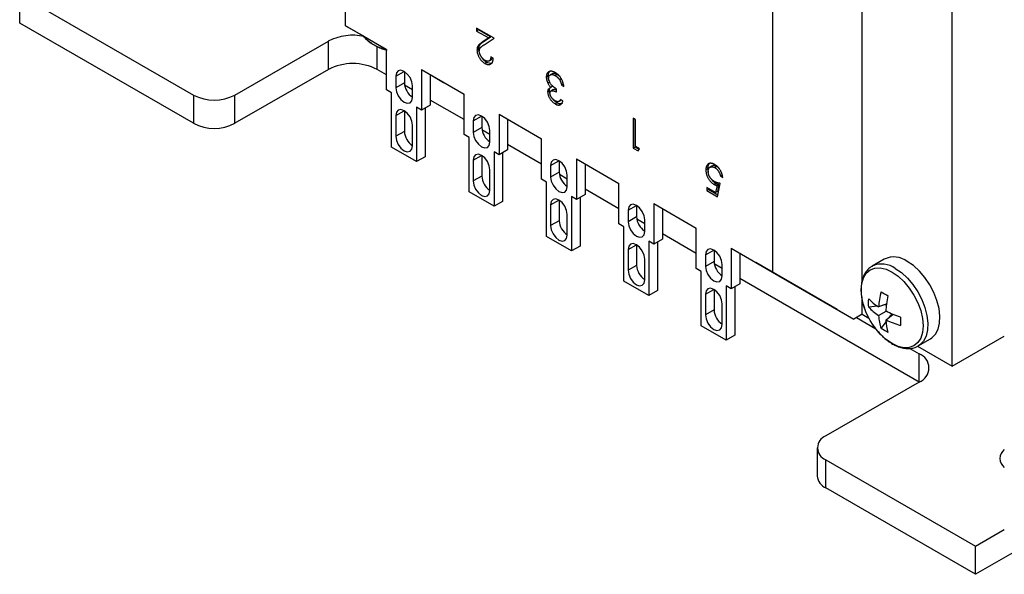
# Model space of a CAD drawing. Header units: inches. Extents: x 0.5 to 21.5, y 0.5 to 16.5.
# Tile 10 of 13: x 16.7 to 19.4, y 9.8 to 11.3. Entities that reach past the tile are written whole.
import ezdxf

# ---------------------------------------------------------------- set-up
doc = ezdxf.new("R2010")
doc.units = ezdxf.units.IN
doc.header["$LTSCALE"] = 2
doc.header["$MEASUREMENT"] = 0

msp = doc.modelspace()

# ---------------------------------------------------------------- linework, layer by layer
for p, q in [((17.5638, 11.2573), (17.5638, 12.2757)), ((19.2219, 10.3258), (19.2219, 11.8586)), ((18.9758, 10.5601), (18.9758, 11.8149)), ((18.7309, 11.602), (18.7309, 10.5836)), ((16.6736, 11.3418), (17.1487, 11.0675)), ((16.6736, 11.2646), (16.6736, 11.3418)), ((17.1487, 10.9904), (16.6736, 11.2646)), ((17.5638, 11.2573), (17.6095, 11.231)), ((17.6763, 11.1924), (17.5638, 11.2573)), ((17.9705, 11.2233), (17.9224, 11.251)), ((17.9224, 11.251), (17.9224, 11.2426)), ((17.9275, 11.2456), (17.9275, 11.2481)), ((17.6095, 11.231), (17.6763, 11.1924)), ((17.6095, 11.231), (17.6763, 11.1924)), ((17.9275, 11.2456), (17.9224, 11.2426)), ((17.9224, 11.2426), (17.9553, 11.2237)), ((17.9605, 11.2266), (17.9275, 11.2456)), ((17.9553, 11.2237), (17.9376, 11.2121)), ((17.9428, 11.215), (17.9605, 11.2266)), ((17.943, 11.2053), (17.9705, 11.2233)), ((17.9605, 11.2266), (17.9553, 11.2237)), ((17.2618, 11.0675), (17.5171, 11.2149)), ((17.5171, 11.1377), (17.5171, 11.2149)), ((17.6507, 11.1377), (17.6507, 11.2004)), ((17.9428, 11.215), (17.9376, 11.2121)), ((17.6763, 11.0818), (17.6763, 11.1924)), ((17.9285, 11.194), (17.9233, 11.191)), ((17.9678, 11.1683), (17.9614, 11.172)), ((17.9498, 11.1574), (17.9447, 11.1544)), ((17.9566, 11.1612), (17.9617, 11.1642)), ((17.5171, 11.1377), (17.2618, 10.9904)), ((17.6763, 11.1229), (17.6507, 11.1377)), ((17.7014, 11.1191), (17.7242, 11.1323)), ((17.7014, 11.1191), (17.7014, 11.0875)), ((17.7248, 11.1319), (17.7248, 11.101)), ((17.7721, 11.1371), (17.8879, 11.0703)), ((17.7721, 11.1371), (17.7721, 11.0265)), ((17.7955, 11.1236), (17.7955, 11.04)), ((17.7955, 11.1236), (17.8322, 11.1024)), ((17.7955, 11.1236), (17.8322, 11.1024)), ((18.1179, 11.1198), (18.1128, 11.1169)), ((18.1286, 11.1258), (18.1235, 11.1229)), ((18.1423, 11.1237), (18.1371, 11.1208)), ((17.7248, 11.101), (17.7014, 11.0875)), ((17.747, 11.0821), (17.7254, 11.0945)), ((17.747, 11.0612), (17.747, 11.0928)), ((17.8323, 11.1024), (17.8322, 11.1024)), ((18.1221, 11.1029), (18.117, 11.0999)), ((18.1247, 11.0885), (18.1215, 11.0869)), ((18.1298, 11.0915), (18.1247, 11.0885)), ((18.1541, 11.1125), (18.149, 11.1095)), ((18.1596, 11.098), (18.1545, 11.0951)), ((18.1545, 11.0951), (18.1608, 11.0914)), ((17.1487, 11.0675), (17.1487, 10.9904)), ((17.2618, 10.9904), (17.2618, 11.0675)), ((17.69, 11.0739), (17.6763, 11.0818)), ((17.69, 10.925), (17.69, 11.0739)), ((17.8879, 10.9597), (17.8879, 11.0703)), ((18.1215, 11.0795), (18.1164, 11.0765)), ((18.1306, 11.0817), (18.1255, 11.0787)), ((18.1409, 11.0757), (18.1409, 11.0841)), ((17.7721, 11.0265), (17.7584, 11.0344)), ((17.7584, 11.0344), (17.7584, 10.8855)), ((17.7955, 11.04), (17.7721, 11.0265)), ((17.8879, 11.0008), (17.7955, 11.0541)), ((18.1422, 11.0463), (18.1371, 11.0434)), ((18.1476, 11.0505), (18.1527, 11.0534)), ((18.1581, 11.0521), (18.1518, 11.0558)), ((17.7014, 11.0116), (17.7242, 11.0248)), ((17.7014, 11.0116), (17.7014, 10.9548)), ((17.7248, 11.0244), (17.7248, 10.9683)), ((17.7818, 11.0321), (17.7818, 10.899)), ((17.913, 10.997), (17.9358, 11.0101)), ((17.9364, 11.0098), (17.9364, 10.9789)), ((17.9837, 11.015), (18.0995, 10.9481)), ((17.9837, 11.015), (17.9837, 10.9044)), ((17.747, 10.9285), (17.747, 10.9853)), ((17.913, 10.997), (17.913, 10.9654)), ((18.007, 11.0015), (18.007, 10.9179)), ((18.3567, 11.0003), (18.3503, 11.004)), ((18.3503, 11.004), (18.3503, 10.9224)), ((18.3554, 10.9253), (18.3554, 11.0011)), ((18.3567, 10.9271), (18.3567, 11.0003)), ((17.7248, 10.9683), (17.7014, 10.9548)), ((17.9016, 10.9518), (17.8879, 10.9597)), ((17.9364, 10.9789), (17.913, 10.9654)), ((17.9585, 10.96), (17.937, 10.9724)), ((17.9585, 10.9391), (17.9585, 10.9707)), ((17.9016, 10.8028), (17.9016, 10.9518)), ((18.0995, 10.8786), (18.007, 10.932)), ((18.0995, 10.8375), (18.0995, 10.9481)), ((18.3554, 10.9253), (18.3503, 10.9224)), ((18.3663, 10.919), (18.3554, 10.9253)), ((18.3675, 10.9208), (18.3567, 10.9271)), ((17.7584, 10.8855), (17.69, 10.925)), ((17.7818, 10.899), (17.7584, 10.8855)), ((17.913, 10.8895), (17.9358, 10.9026)), ((17.9364, 10.9022), (17.9364, 10.8461)), ((17.9837, 10.9044), (17.97, 10.9123)), ((17.97, 10.9123), (17.97, 10.7633)), ((18.007, 10.9179), (17.9837, 10.9044)), ((17.9933, 10.91), (17.9933, 10.7768)), ((18.3503, 10.9224), (18.3634, 10.9148)), ((18.3634, 10.9148), (18.3675, 10.9208)), ((17.913, 10.8895), (17.913, 10.8326)), ((18.1246, 10.8748), (18.1474, 10.888)), ((18.1246, 10.8748), (18.1246, 10.8432)), ((18.148, 10.8876), (18.148, 10.8567)), ((18.1952, 10.8928), (18.311, 10.826)), ((18.1952, 10.8928), (18.1952, 10.7822)), ((18.2186, 10.8793), (18.2186, 10.7957)), ((18.5654, 10.8733), (18.5603, 10.8704)), ((18.5783, 10.872), (18.5731, 10.8691)), ((17.9364, 10.8461), (17.913, 10.8326)), ((17.9585, 10.8063), (17.9585, 10.8632)), ((18.148, 10.8567), (18.1246, 10.8432)), ((18.1701, 10.8378), (18.1486, 10.8503)), ((18.1701, 10.8169), (18.1701, 10.8486)), ((18.554, 10.8657), (18.5488, 10.8627)), ((18.554, 10.8657), (18.5554, 10.8565)), ((18.5939, 10.8484), (18.5887, 10.8454)), ((18.5887, 10.8454), (18.5951, 10.8418)), ((18.1132, 10.8296), (18.0995, 10.8375)), ((18.1132, 10.6807), (18.1132, 10.8296)), ((18.311, 10.7154), (18.311, 10.826)), ((18.5762, 10.8261), (18.5711, 10.8232)), ((18.5794, 10.8199), (18.5756, 10.8007)), ((18.5846, 10.8229), (18.5794, 10.8199)), ((18.5806, 10.7894), (18.5878, 10.8261)), ((18.5846, 10.8229), (18.5807, 10.8036)), ((17.97, 10.7633), (17.9016, 10.8028)), ((18.2186, 10.7957), (18.1952, 10.7822)), ((18.311, 10.7565), (18.2186, 10.8098)), ((18.5756, 10.8007), (18.5516, 10.8145)), ((18.5516, 10.8145), (18.5516, 10.8062)), ((18.5567, 10.8091), (18.5516, 10.8062)), ((18.5516, 10.8062), (18.5806, 10.7894)), ((18.5567, 10.8116), (18.5567, 10.8091)), ((18.5567, 10.8091), (18.5816, 10.7947)), ((18.5807, 10.8036), (18.5756, 10.8007)), ((17.9933, 10.7768), (17.97, 10.7633)), ((18.1246, 10.7673), (18.1474, 10.7805)), ((18.1246, 10.7673), (18.1246, 10.7105)), ((18.148, 10.7801), (18.148, 10.724)), ((18.1952, 10.7822), (18.1815, 10.7902)), ((18.1815, 10.7902), (18.1815, 10.6412)), ((18.2049, 10.7878), (18.2049, 10.6547)), ((18.3362, 10.7527), (18.3589, 10.7658)), ((18.3596, 10.7655), (18.3596, 10.7346)), ((18.4068, 10.7707), (18.5226, 10.7038)), ((18.4068, 10.7707), (18.4068, 10.6601)), ((18.1701, 10.6842), (18.1701, 10.7411)), ((18.3362, 10.7527), (18.3362, 10.7211)), ((18.4302, 10.7572), (18.4302, 10.6736)), ((18.148, 10.724), (18.1246, 10.7105)), ((18.3247, 10.7075), (18.311, 10.7154)), ((18.3596, 10.7346), (18.3362, 10.7211)), ((18.3817, 10.7157), (18.3602, 10.7281)), ((18.3817, 10.6948), (18.3817, 10.7264)), ((18.3247, 10.5585), (18.3247, 10.7075)), ((18.5226, 10.6343), (18.4302, 10.6877)), ((18.5226, 10.5932), (18.5226, 10.7038)), ((18.1815, 10.6412), (18.1132, 10.6807)), ((18.3362, 10.6452), (18.3589, 10.6583)), ((18.3596, 10.658), (18.3596, 10.6018)), ((18.4068, 10.6601), (18.3931, 10.668)), ((18.3931, 10.668), (18.3931, 10.5191)), ((18.4302, 10.6736), (18.4068, 10.6601)), ((18.4165, 10.6657), (18.4165, 10.5326)), ((18.2049, 10.6547), (18.1815, 10.6412)), ((18.3362, 10.6452), (18.3362, 10.5883)), ((18.5477, 10.6306), (18.5705, 10.6437)), ((18.5477, 10.6306), (18.5477, 10.5989)), ((18.5711, 10.6433), (18.5711, 10.6124)), ((18.6184, 10.6486), (18.6852, 10.61)), ((18.6184, 10.6486), (18.6184, 10.538)), ((18.6418, 10.6351), (18.6418, 10.5515)), ((18.3817, 10.5621), (18.3817, 10.6189)), ((18.5711, 10.6124), (18.5477, 10.5989)), ((18.5933, 10.5936), (18.5717, 10.606)), ((18.5933, 10.5727), (18.5933, 10.6043)), ((18.6852, 10.61), (18.7309, 10.5836)), ((18.9079, 10.4814), (18.6852, 10.61)), ((19.0365, 10.6188), (19.0034, 10.5997)), ((18.3596, 10.6018), (18.3362, 10.5883)), ((18.5363, 10.5853), (18.5226, 10.5932)), ((18.5363, 10.4364), (18.5363, 10.5853)), ((18.7309, 10.5836), (18.9536, 10.455)), ((19.0034, 10.5997), (19.0048, 10.6005)), ((18.3931, 10.5191), (18.3247, 10.5585)), ((18.6418, 10.5515), (18.6184, 10.538)), ((19.1317, 10.2827), (18.6418, 10.5656)), ((18.4165, 10.5326), (18.3931, 10.5191)), ((18.5477, 10.5231), (18.5705, 10.5362)), ((18.5477, 10.5231), (18.5477, 10.4662)), ((18.5711, 10.5358), (18.5711, 10.4797)), ((18.6184, 10.538), (18.6047, 10.5459)), ((18.6047, 10.5459), (18.6047, 10.3969)), ((18.6281, 10.5436), (18.6281, 10.4104)), ((18.5933, 10.4399), (18.5933, 10.4968)), ((18.9758, 10.4679), (18.9758, 10.5084)), ((19.0442, 10.4969), (19.0208, 10.4881)), ((18.5711, 10.4797), (18.5477, 10.4662)), ((18.9079, 10.4814), (18.9536, 10.455)), ((18.9758, 10.4679), (18.9536, 10.455)), ((18.9758, 10.4679), (18.9945, 10.4571)), ((19.0177, 10.4906), (18.994, 10.4877)), ((19.0208, 10.4643), (19.0414, 10.4762)), ((19.0438, 10.4939), (19.0326, 10.4925)), ((19.0414, 10.4524), (19.0607, 10.4682)), ((19.0511, 10.4604), (19.0579, 10.4694)), ((20.5496, 10.4863), (19.2857, 9.7567)), ((18.9602, 10.4589), (19.0131, 10.4283)), ((19.0277, 10.4294), (19.0421, 10.4484)), ((18.6047, 10.3969), (18.5363, 10.4364)), ((18.6281, 10.4104), (18.6047, 10.3969)), ((19.1294, 10.3815), (19.1624, 10.4006)), ((19.2219, 10.3258), (19.3645, 10.4081)), ((19.1059, 10.3748), (19.1317, 10.3599)), ((19.127, 10.3806), (19.2219, 10.3258)), ((19.1311, 10.3825), (19.1294, 10.3815)), ((19.1317, 10.2827), (19.1317, 10.3599)), ((19.1317, 10.2827), (18.8765, 10.1354)), ((18.8531, 10.1027), (18.8531, 10.0256)), ((18.8765, 10.0701), (19.2857, 9.8338)), ((18.8765, 9.9929), (18.8765, 10.0701)), ((19.2857, 9.7567), (18.8765, 9.9929)), ((19.2857, 9.8338), (19.3645, 9.8793)), ((19.2857, 9.7567), (19.2857, 9.8338))]:
    msp.add_line(p, q)
at = {"flags": 128}
for points in [[(17.747, 11.0928), (17.7452, 11.1039), (17.7403, 11.1153), (17.7329, 11.1252), (17.7242, 11.1323), (17.7155, 11.1353), (17.7081, 11.1339), (17.7032, 11.1282), (17.7014, 11.1191)], [(17.7014, 11.0875), (17.7032, 11.0764), (17.7081, 11.0651), (17.7155, 11.0551), (17.7242, 11.0481), (17.7329, 11.0451), (17.7403, 11.0465), (17.7452, 11.0522), (17.747, 11.0612)], [(17.747, 10.9853), (17.7452, 10.9964), (17.7403, 11.0078), (17.7329, 11.0177), (17.7242, 11.0248), (17.7155, 11.0278), (17.7081, 11.0263), (17.7032, 11.0207), (17.7014, 11.0116)], [(17.9585, 10.9707), (17.9568, 10.9818), (17.9519, 10.9931), (17.9445, 11.0031), (17.9358, 11.0101), (17.9271, 11.0132), (17.9197, 11.0117), (17.9147, 11.006), (17.913, 10.997)], [(17.7014, 10.9548), (17.7032, 10.9437), (17.7081, 10.9323), (17.7155, 10.9224), (17.7242, 10.9153), (17.7329, 10.9123), (17.7403, 10.9138), (17.7452, 10.9194), (17.747, 10.9285)], [(17.913, 10.9654), (17.9147, 10.9543), (17.9197, 10.9429), (17.9271, 10.933), (17.9358, 10.9259), (17.9445, 10.9229), (17.9519, 10.9243), (17.9568, 10.93), (17.9585, 10.9391)], [(17.9585, 10.8632), (17.9568, 10.8743), (17.9519, 10.8856), (17.9445, 10.8956), (17.9358, 10.9026), (17.9271, 10.9056), (17.9197, 10.9042), (17.9147, 10.8985), (17.913, 10.8895)], [(18.1701, 10.8486), (18.1684, 10.8596), (18.1634, 10.871), (18.1561, 10.881), (18.1474, 10.888), (18.1386, 10.891), (18.1313, 10.8896), (18.1263, 10.8839), (18.1246, 10.8748)], [(17.913, 10.8326), (17.9147, 10.8216), (17.9197, 10.8102), (17.9271, 10.8002), (17.9358, 10.7932), (17.9445, 10.7902), (17.9519, 10.7916), (17.9568, 10.7973), (17.9585, 10.8063)], [(18.1246, 10.8432), (18.1263, 10.8322), (18.1313, 10.8208), (18.1386, 10.8108), (18.1474, 10.8038), (18.1561, 10.8008), (18.1634, 10.8022), (18.1684, 10.8079), (18.1701, 10.8169)], [(18.1701, 10.7411), (18.1684, 10.7521), (18.1634, 10.7635), (18.1561, 10.7734), (18.1474, 10.7805), (18.1386, 10.7835), (18.1313, 10.7821), (18.1263, 10.7764), (18.1246, 10.7673)], [(18.3817, 10.7264), (18.38, 10.7375), (18.375, 10.7489), (18.3676, 10.7588), (18.3589, 10.7658), (18.3502, 10.7689), (18.3428, 10.7674), (18.3379, 10.7618), (18.3362, 10.7527)], [(18.1246, 10.7105), (18.1263, 10.6994), (18.1313, 10.6881), (18.1386, 10.6781), (18.1474, 10.6711), (18.1561, 10.668), (18.1634, 10.6695), (18.1684, 10.6751), (18.1701, 10.6842)], [(18.3362, 10.7211), (18.3379, 10.71), (18.3428, 10.6986), (18.3502, 10.6887), (18.3589, 10.6817), (18.3676, 10.6786), (18.375, 10.6801), (18.38, 10.6857), (18.3817, 10.6948)], [(18.3817, 10.6189), (18.38, 10.63), (18.375, 10.6413), (18.3676, 10.6513), (18.3589, 10.6583), (18.3502, 10.6614), (18.3428, 10.6599), (18.3379, 10.6543), (18.3362, 10.6452)], [(18.5933, 10.6043), (18.5915, 10.6153), (18.5866, 10.6267), (18.5792, 10.6367), (18.5705, 10.6437), (18.5618, 10.6467), (18.5544, 10.6453), (18.5495, 10.6396), (18.5477, 10.6306)], [(19.1624, 10.4006), (19.1668, 10.4034), (19.1766, 10.4137), (19.1836, 10.4274), (19.1876, 10.4441), (19.1884, 10.4632), (19.186, 10.4839), (19.1805, 10.5056), (19.172, 10.5275), (19.1609, 10.5486), (19.1476, 10.5684), (19.1325, 10.5861), (19.1163, 10.601), (19.0994, 10.6125)], [(18.3362, 10.5883), (18.3379, 10.5773), (18.3428, 10.5659), (18.3502, 10.556), (18.3589, 10.5489), (18.3676, 10.5459), (18.375, 10.5473), (18.38, 10.553), (18.3817, 10.5621)], [(18.5477, 10.5989), (18.5495, 10.5879), (18.5544, 10.5765), (18.5618, 10.5665), (18.5705, 10.5595), (18.5792, 10.5565), (18.5866, 10.5579), (18.5915, 10.5636), (18.5933, 10.5727)], [(18.993, 10.46), (18.9873, 10.4719), (18.9795, 10.4933), (18.9747, 10.5144), (18.9731, 10.5345), (18.9747, 10.5526), (18.9795, 10.5681), (18.9873, 10.5805), (18.9979, 10.5893), (19.0107, 10.594), (19.0253, 10.5946), (19.0412, 10.591), (19.0577, 10.5833)], [(19.0577, 10.5833), (19.0742, 10.5719), (19.0901, 10.5572), (19.1048, 10.5397), (19.1176, 10.5202), (19.1281, 10.4993), (19.1359, 10.4779), (19.1407, 10.4567), (19.1424, 10.4367), (19.1407, 10.4186), (19.1359, 10.403), (19.1281, 10.3907), (19.1176, 10.3819), (19.1048, 10.3772), (19.0901, 10.3766), (19.0742, 10.3802), (19.0577, 10.3878), (19.0412, 10.3993), (19.0253, 10.414), (19.0107, 10.4315), (19.0057, 10.4385)], [(19.0664, 10.5935), (19.0833, 10.5819), (19.0995, 10.567), (19.1146, 10.5493), (19.1279, 10.5296), (19.139, 10.5084), (19.1474, 10.4866), (19.153, 10.4649), (19.1554, 10.4441), (19.1546, 10.4251), (19.1506, 10.4084), (19.1435, 10.3946), (19.1337, 10.3844), (19.1311, 10.3825)], [(18.5933, 10.4968), (18.5915, 10.5078), (18.5866, 10.5192), (18.5792, 10.5292), (18.5705, 10.5362), (18.5618, 10.5392), (18.5544, 10.5378), (18.5495, 10.5321), (18.5477, 10.5231)], [(18.5477, 10.4662), (18.5495, 10.4551), (18.5544, 10.4438), (18.5618, 10.4338), (18.5705, 10.4268), (18.5792, 10.4238), (18.5866, 10.4252), (18.5915, 10.4309), (18.5933, 10.4399)], [(19.0057, 10.4385), (18.9979, 10.451), (18.993, 10.46)]]:
    msp.add_lwpolyline(points, dxfattribs=at)
for centre, radius, start, end in [((17.584, 11.0852), 0.146, 77.7427, 117.302), ((17.6959, 11.302), 0.1109, 220.7869, 259.2023), ((17.5839, 11.0087), 0.1452, 62.6097, 117.3903), ((17.7744, 11.1033), 0.0496, 182.6633, 236.4261), ((17.2053, 11.1767), 0.123, 242.6097, 297.3903), ((17.2053, 11.0995), 0.123, 242.6097, 297.3903), ((17.7744, 10.9706), 0.0496, 182.6633, 236.4261), ((17.986, 10.9812), 0.0496, 182.6633, 236.4261), ((17.986, 10.8484), 0.0496, 182.6633, 236.4261), ((18.1976, 10.859), 0.0496, 182.6633, 236.4261), ((18.1976, 10.7263), 0.0496, 182.6633, 236.4261), ((18.4091, 10.7369), 0.0496, 182.6633, 236.4261), ((18.6207, 10.6147), 0.0496, 182.6633, 236.4261), ((19.0294, 10.5425), 0.063, 54.0394, 113.009), ((19.0628, 10.5641), 0.0607, 52.9398, 115.7497), ((18.4091, 10.6041), 0.0496, 182.6633, 236.4261), ((18.6207, 10.482), 0.0496, 182.6633, 236.4261), ((19.1171, 10.3213), 0.0413, 290.7834, 69.2166), ((18.8889, 10.1027), 0.0349, 110.7834, 249.2166), ((19.3831, 10.0735), 0.0306, 127.4894, 232.5106), ((18.8931, 10.0296), 0.0402, 185.6948, 245.6253)]:
    msp.add_arc(centre, radius, start, end)
for points, knots in [([(17.6121, 11.2295), (17.6151, 11.2264), (17.6218, 11.2196), (17.6329, 11.2107), (17.6452, 11.2027), (17.658, 11.1965), (17.6688, 11.1927), (17.6753, 11.192), (17.6775, 11.1917)], [0, 0, 0, 0, 0.152016, 0.332694, 0.519067, 0.709779, 0.903886, 1, 1, 1, 1]), ([(17.9376, 11.2121), (17.937, 11.2116), (17.9357, 11.2108), (17.9338, 11.2095), (17.9321, 11.2082), (17.9306, 11.2069), (17.9293, 11.2057), (17.9281, 11.2046), (17.9271, 11.2034), (17.926, 11.202), (17.9249, 11.2), (17.924, 11.1973), (17.9234, 11.1944), (17.9234, 11.1921), (17.9233, 11.191)], [0, 0, 0, 0, 0.09953, 0.192079, 0.277712, 0.357454, 0.429648, 0.495771, 0.555538, 0.608657, 0.707578, 0.804328, 0.901298, 1, 1, 1, 1]), ([(17.9285, 11.194), (17.9285, 11.1951), (17.9286, 11.1973), (17.9291, 11.2003), (17.93, 11.203), (17.9311, 11.2049), (17.9322, 11.2064), (17.9332, 11.2075), (17.9344, 11.2087), (17.9357, 11.2099), (17.9372, 11.2111), (17.9389, 11.2124), (17.9408, 11.2137), (17.9421, 11.2146), (17.9428, 11.215)], [0, 0, 0, 0, 0.098702, 0.195672, 0.292422, 0.391343, 0.444462, 0.504229, 0.570352, 0.642546, 0.722288, 0.807921, 0.90047, 1, 1, 1, 1]), ([(17.9297, 11.188), (17.9297, 11.1889), (17.9298, 11.1906), (17.9303, 11.1929), (17.9311, 11.195), (17.932, 11.1965), (17.933, 11.1977), (17.9338, 11.1986), (17.9349, 11.1996), (17.9362, 11.2006), (17.9377, 11.2017), (17.9393, 11.2029), (17.9411, 11.2041), (17.9424, 11.2049), (17.943, 11.2053)], [0, 0, 0, 0, 0.088014, 0.174976, 0.2638, 0.355443, 0.406413, 0.465519, 0.533076, 0.609353, 0.693899, 0.787171, 0.889197, 1, 1, 1, 1]), ([(17.9233, 11.191), (17.9234, 11.1902), (17.9234, 11.1886), (17.9237, 11.1861), (17.9241, 11.1836), (17.9248, 11.181), (17.9256, 11.1784), (17.9266, 11.1758), (17.9278, 11.1732), (17.9292, 11.1706), (17.9307, 11.168), (17.9324, 11.1656), (17.9342, 11.1633), (17.936, 11.1612), (17.9381, 11.1592), (17.9402, 11.1574), (17.9424, 11.1558), (17.9439, 11.1549), (17.9447, 11.1544)], [0, 0, 0, 0, 0.06271, 0.123347, 0.183401, 0.242828, 0.302097, 0.36242, 0.423725, 0.487032, 0.550491, 0.612709, 0.674265, 0.73617, 0.799211, 0.863483, 0.930525, 1, 1, 1, 1]), ([(17.93, 11.1843), (17.9297, 11.1852), (17.9285, 11.1886), (17.9285, 11.1917), (17.9285, 11.194)], [0, 0, 0, 0, 0.258121, 1, 1, 1, 1]), ([(17.945, 11.1626), (17.9445, 11.1629), (17.9434, 11.1636), (17.9419, 11.1647), (17.9405, 11.1659), (17.9391, 11.1672), (17.9377, 11.1687), (17.9365, 11.1703), (17.9352, 11.172), (17.9341, 11.1738), (17.9331, 11.1756), (17.9322, 11.1775), (17.9314, 11.1793), (17.9308, 11.1811), (17.9303, 11.1829), (17.9299, 11.1846), (17.9297, 11.1863), (17.9297, 11.1875), (17.9297, 11.188)], [0, 0, 0, 0, 0.068027, 0.133505, 0.19695, 0.26027, 0.322741, 0.384982, 0.448465, 0.513424, 0.578224, 0.640011, 0.700094, 0.760067, 0.819012, 0.877878, 0.938035, 1, 1, 1, 1]), ([(17.9498, 11.1574), (17.9472, 11.1592), (17.9425, 11.1624), (17.9376, 11.1678), (17.936, 11.1709), (17.9358, 11.1714)], [0, 0, 0, 0, 0.51621, 0.93064, 1, 1, 1, 1]), ([(17.9447, 11.1544), (17.9455, 11.154), (17.947, 11.1531), (17.9493, 11.1522), (17.9515, 11.1515), (17.9536, 11.1512), (17.9556, 11.1511), (17.9575, 11.1513), (17.9593, 11.1518), (17.9609, 11.1527), (17.9625, 11.1537), (17.9638, 11.1551), (17.965, 11.1567), (17.9659, 11.1585), (17.9667, 11.1606), (17.9672, 11.163), (17.9676, 11.1655), (17.9677, 11.1674), (17.9678, 11.1683)], [0, 0, 0, 0, 0.06445, 0.126725, 0.187421, 0.247417, 0.306749, 0.366595, 0.427749, 0.490235, 0.553031, 0.614805, 0.676505, 0.738096, 0.801021, 0.864897, 0.931209, 1, 1, 1, 1]), ([(17.9614, 11.172), (17.9613, 11.1713), (17.9612, 11.1699), (17.9609, 11.1681), (17.9604, 11.1664), (17.9599, 11.1649), (17.9591, 11.1637), (17.9583, 11.1626), (17.9574, 11.1617), (17.9563, 11.161), (17.9552, 11.1605), (17.9539, 11.1602), (17.9526, 11.1601), (17.9512, 11.1602), (17.9498, 11.1605), (17.9482, 11.161), (17.9467, 11.1617), (17.9456, 11.1623), (17.945, 11.1626)], [0, 0, 0, 0, 0.073648, 0.143686, 0.210962, 0.275557, 0.338064, 0.399311, 0.4594, 0.51934, 0.579024, 0.637809, 0.695959, 0.754122, 0.813113, 0.873453, 0.935561, 1, 1, 1, 1]), ([(17.9616, 11.1643), (17.9625, 11.1649), (17.9643, 11.1661), (17.9651, 11.1685), (17.9654, 11.1697)], [0, 0, 0, 0, 0.526495, 1, 1, 1, 1]), ([(17.9659, 11.1557), (17.9641, 11.155), (17.9603, 11.1534), (17.9543, 11.1549), (17.9508, 11.1568), (17.9498, 11.1574)], [0, 0, 0, 0, 0.405663, 0.8358, 1, 1, 1, 1]), ([(18.1373, 11.1291), (18.1361, 11.1297), (18.1339, 11.1309), (18.1307, 11.1321), (18.1277, 11.1328), (18.1248, 11.1329), (18.1221, 11.1326), (18.1198, 11.1317), (18.1177, 11.1302), (18.116, 11.1283), (18.1146, 11.1259), (18.1136, 11.1232), (18.1129, 11.1202), (18.1128, 11.118), (18.1128, 11.1169)], [0, 0, 0, 0, 0.090252, 0.177522, 0.262564, 0.346964, 0.430315, 0.512398, 0.593965, 0.677391, 0.760381, 0.841078, 0.920352, 1, 1, 1, 1]), ([(18.1128, 11.1169), (18.1128, 11.1162), (18.1128, 11.1149), (18.113, 11.1128), (18.1134, 11.1107), (18.1138, 11.1086), (18.1144, 11.1065), (18.1152, 11.1043), (18.116, 11.1021), (18.1167, 11.1007), (18.117, 11.0999)], [0, 0, 0, 0, 0.127125, 0.252904, 0.376014, 0.498288, 0.621888, 0.745827, 0.871864, 1, 1, 1, 1]), ([(18.1179, 11.1198), (18.1183, 11.1228), (18.119, 11.1287), (18.1219, 11.1334), (18.1244, 11.1341), (18.1246, 11.1341)], [0, 0, 0, 0, 0.4748517, 0.9514726, 1, 1, 1, 1]), ([(18.1221, 11.1029), (18.1218, 11.1036), (18.1211, 11.1051), (18.1203, 11.1073), (18.1195, 11.1094), (18.1189, 11.1116), (18.1185, 11.1137), (18.1182, 11.1158), (18.118, 11.1178), (18.1179, 11.1192), (18.1179, 11.1198)], [0, 0, 0, 0, 0.128136, 0.254173, 0.378112, 0.501712, 0.623986, 0.747096, 0.872875, 1, 1, 1, 1]), ([(18.1191, 11.1139), (18.1192, 11.1145), (18.1192, 11.1156), (18.1194, 11.1171), (18.1198, 11.1185), (18.1204, 11.1197), (18.1211, 11.1208), (18.1219, 11.1217), (18.1229, 11.1225), (18.1241, 11.1232), (18.1254, 11.1237), (18.1267, 11.1239), (18.1282, 11.124), (18.1298, 11.1238), (18.1315, 11.1234), (18.1333, 11.1227), (18.1352, 11.1219), (18.1365, 11.1212), (18.1371, 11.1208)], [0, 0, 0, 0, 0.05654, 0.112156, 0.167356, 0.222413, 0.278536, 0.335925, 0.39565, 0.458239, 0.521931, 0.585036, 0.649402, 0.71424, 0.781597, 0.851248, 0.923928, 1, 1, 1, 1]), ([(18.1409, 11.0841), (18.1402, 11.0845), (18.1389, 11.0854), (18.1369, 11.0867), (18.1351, 11.088), (18.1334, 11.0892), (18.1319, 11.0905), (18.1305, 11.0916), (18.1293, 11.0928), (18.1278, 11.0943), (18.1262, 11.0962), (18.1244, 11.0986), (18.1229, 11.1012), (18.1216, 11.1038), (18.1205, 11.1065), (18.1197, 11.1091), (18.1192, 11.1116), (18.1192, 11.1131), (18.1191, 11.1139)], [0, 0, 0, 0, 0.070672, 0.137142, 0.198508, 0.255312, 0.308108, 0.355945, 0.400116, 0.43977, 0.514023, 0.586164, 0.65712, 0.728766, 0.798965, 0.866515, 0.933091, 1, 1, 1, 1]), ([(18.1423, 11.1237), (18.1398, 11.1249), (18.1355, 11.127), (18.1308, 11.1272), (18.1292, 11.1259), (18.1288, 11.1256)], [0, 0, 0, 0, 0.496616, 0.874736, 1, 1, 1, 1]), ([(18.1371, 11.1208), (18.1377, 11.1204), (18.1389, 11.1198), (18.1406, 11.1186), (18.1422, 11.1173), (18.1437, 11.1159), (18.1451, 11.1145), (18.1465, 11.1129), (18.1478, 11.1113), (18.1486, 11.1101), (18.149, 11.1095)], [0, 0, 0, 0, 0.138687, 0.271392, 0.399873, 0.524096, 0.644337, 0.763822, 0.881729, 1, 1, 1, 1]), ([(18.1608, 11.0914), (18.1607, 11.0925), (18.1604, 11.0945), (18.1597, 11.0976), (18.1589, 11.1006), (18.1579, 11.1035), (18.1568, 11.1063), (18.1556, 11.109), (18.1543, 11.1116), (18.1528, 11.114), (18.1512, 11.1164), (18.1495, 11.1186), (18.1477, 11.1207), (18.1458, 11.1227), (18.1438, 11.1245), (18.1417, 11.1262), (18.1395, 11.1277), (18.138, 11.1286), (18.1373, 11.1291)], [0, 0, 0, 0, 0.073705, 0.143654, 0.210872, 0.275144, 0.337494, 0.398261, 0.457757, 0.51683, 0.575458, 0.633602, 0.691452, 0.749908, 0.809623, 0.871037, 0.934459, 1, 1, 1, 1]), ([(18.1495, 11.1182), (18.1477, 11.1198), (18.1453, 11.122), (18.1428, 11.1234), (18.1423, 11.1237)], [0, 0, 0, 0, 0.764058, 1, 1, 1, 1]), ([(18.117, 11.0999), (18.1175, 11.0989), (18.1186, 11.0968), (18.1204, 11.0939), (18.1224, 11.0911), (18.1239, 11.0894), (18.1247, 11.0885)], [0, 0, 0, 0, 0.249709, 0.496991, 0.74612, 1, 1, 1, 1]), ([(18.1215, 11.0795), (18.1217, 11.082), (18.1219, 11.0859), (18.124, 11.0879), (18.1248, 11.0886)], [0, 0, 0, 0, 0.629911, 1, 1, 1, 1]), ([(18.149, 11.1095), (18.1493, 11.1091), (18.1499, 11.1081), (18.1507, 11.1065), (18.1515, 11.1049), (18.1522, 11.1031), (18.1528, 11.1012), (18.1535, 11.0993), (18.154, 11.0972), (18.1543, 11.0958), (18.1545, 11.0951)], [0, 0, 0, 0, 0.104675, 0.213878, 0.328473, 0.44784, 0.574034, 0.708684, 0.85023, 1, 1, 1, 1]), ([(18.1191, 11.0856), (18.1189, 11.0853), (18.1183, 11.0846), (18.1175, 11.0832), (18.1169, 11.0813), (18.1165, 11.079), (18.1164, 11.0773), (18.1164, 11.0765)], [0, 0, 0, 0, 0.0652384, 0.1846805, 0.3047023, 0.4272431, 0.5553106, 0.5553106, 0.5553106, 0.5553106]), ([(18.1164, 11.0765), (18.1165, 11.0756), (18.1165, 11.0738), (18.117, 11.0708), (18.1179, 11.0677), (18.119, 11.0645), (18.1205, 11.0613), (18.1223, 11.0582), (18.1243, 11.0552), (18.1266, 11.0523), (18.1291, 11.0496), (18.1316, 11.0472), (18.1343, 11.045), (18.1362, 11.0439), (18.1371, 11.0434)], [0, 0, 0, 0, 0.075988, 0.151674, 0.229179, 0.309803, 0.391886, 0.474253, 0.558114, 0.645369, 0.733907, 0.82146, 0.909746, 1, 1, 1, 1]), ([(18.1228, 11.0724), (18.1223, 11.0741), (18.1216, 11.0765), (18.1216, 11.0787), (18.1215, 11.0795)], [0, 0, 0, 0, 0.66219, 1, 1, 1, 1]), ([(18.1228, 11.0728), (18.1228, 11.0734), (18.1228, 11.0745), (18.1232, 11.076), (18.1239, 11.0772), (18.1247, 11.0782), (18.1259, 11.079), (18.1274, 11.0795), (18.1292, 11.0796), (18.1312, 11.0794), (18.1334, 11.079), (18.1358, 11.0782), (18.1383, 11.0771), (18.14, 11.0762), (18.1409, 11.0757)], [0, 0, 0, 0, 0.063304, 0.125941, 0.189323, 0.25633, 0.327065, 0.403838, 0.48835, 0.582426, 0.681973, 0.784213, 0.889834, 1, 1, 1, 1]), ([(18.137, 11.0518), (18.1365, 11.0521), (18.1355, 11.0527), (18.1341, 11.0537), (18.1327, 11.0548), (18.1314, 11.056), (18.1301, 11.0572), (18.1289, 11.0586), (18.1278, 11.06), (18.1268, 11.0615), (18.1259, 11.063), (18.125, 11.0644), (18.1243, 11.0659), (18.1238, 11.0674), (18.1233, 11.0688), (18.123, 11.0702), (18.1228, 11.0715), (18.1228, 11.0724), (18.1228, 11.0728)], [0, 0, 0, 0, 0.075072, 0.147677, 0.217498, 0.284969, 0.351483, 0.416689, 0.481138, 0.545824, 0.609005, 0.669091, 0.726699, 0.781924, 0.836753, 0.890034, 0.944725, 1, 1, 1, 1]), ([(18.1409, 11.0805), (18.1392, 11.0813), (18.1357, 11.0828), (18.132, 11.0828), (18.1308, 11.0817), (18.1307, 11.0816)], [0, 0, 0, 0, 0.458293, 0.949736, 1, 1, 1, 1]), ([(18.1422, 11.0463), (18.1392, 11.0483), (18.1352, 11.0509), (18.1319, 11.0554), (18.131, 11.0565)], [0, 0, 0, 0, 0.740114, 1, 1, 1, 1]), ([(18.1518, 11.0558), (18.1516, 11.0554), (18.1512, 11.0545), (18.1505, 11.0534), (18.1498, 11.0524), (18.149, 11.0516), (18.1482, 11.0509), (18.1474, 11.0503), (18.1465, 11.0499), (18.1454, 11.0495), (18.1437, 11.0494), (18.1416, 11.0498), (18.1394, 11.0505), (18.1378, 11.0514), (18.137, 11.0518)], [0, 0, 0, 0, 0.079943, 0.155331, 0.226366, 0.294702, 0.359396, 0.420552, 0.479182, 0.536234, 0.648184, 0.760315, 0.877288, 1, 1, 1, 1]), ([(18.1371, 11.0434), (18.1377, 11.043), (18.139, 11.0423), (18.1408, 11.0415), (18.1426, 11.0409), (18.1443, 11.0405), (18.1459, 11.0403), (18.1475, 11.0404), (18.149, 11.0406), (18.1505, 11.041), (18.1519, 11.0417), (18.1531, 11.0425), (18.1542, 11.0436), (18.1552, 11.0449), (18.1562, 11.0464), (18.1569, 11.0481), (18.1576, 11.05), (18.158, 11.0514), (18.1581, 11.0521)], [0, 0, 0, 0, 0.062835, 0.123746, 0.183573, 0.242729, 0.301378, 0.359848, 0.419006, 0.479175, 0.539884, 0.601255, 0.663111, 0.726043, 0.791015, 0.858023, 0.927375, 1, 1, 1, 1]), ([(18.1568, 11.0451), (18.156, 11.0445), (18.1537, 11.0429), (18.1484, 11.0433), (18.1442, 11.0454), (18.1422, 11.0463)], [0, 0, 0, 0, 0.217936, 0.637628, 1, 1, 1, 1]), ([(18.5735, 10.8773), (18.5729, 10.8776), (18.5717, 10.8783), (18.57, 10.8791), (18.5683, 10.8798), (18.5667, 10.8803), (18.5652, 10.8807), (18.5637, 10.8809), (18.5622, 10.8811), (18.5608, 10.881), (18.5595, 10.8808), (18.5582, 10.8805), (18.557, 10.8801), (18.5558, 10.8795), (18.5548, 10.8787), (18.5538, 10.8779), (18.5529, 10.8769), (18.5521, 10.8757), (18.5513, 10.8744), (18.5506, 10.8731), (18.5501, 10.8716), (18.5496, 10.87), (18.5493, 10.8683), (18.549, 10.8666), (18.5489, 10.8647), (18.5489, 10.8634), (18.5488, 10.8627)], [0, 0, 0, 0, 0.045086, 0.089255, 0.132243, 0.17425, 0.215459, 0.256062, 0.296449, 0.336771, 0.376906, 0.416433, 0.456138, 0.495926, 0.535754, 0.576076, 0.617285, 0.659151, 0.701562, 0.743702, 0.785445, 0.827446, 0.869882, 0.912566, 0.955986, 1, 1, 1, 1]), ([(18.554, 10.8657), (18.5544, 10.8694), (18.5551, 10.8761), (18.5584, 10.8814), (18.561, 10.8822), (18.5614, 10.8823)], [0, 0, 0, 0, 0.518917, 0.927232, 1, 1, 1, 1]), ([(18.5552, 10.8587), (18.5552, 10.8595), (18.5552, 10.8609), (18.5555, 10.8628), (18.5559, 10.8646), (18.5565, 10.8661), (18.5572, 10.8675), (18.5581, 10.8687), (18.5592, 10.8697), (18.5605, 10.8705), (18.5618, 10.8711), (18.5632, 10.8715), (18.5647, 10.8717), (18.5663, 10.8716), (18.5679, 10.8713), (18.5696, 10.8708), (18.5713, 10.8701), (18.5725, 10.8694), (18.5731, 10.8691)], [0, 0, 0, 0, 0.06671, 0.130913, 0.19326, 0.254908, 0.316089, 0.377705, 0.440242, 0.504053, 0.568301, 0.630339, 0.691695, 0.751784, 0.81232, 0.873575, 0.935793, 1, 1, 1, 1]), ([(18.5783, 10.872), (18.5759, 10.8731), (18.5714, 10.8751), (18.567, 10.8748), (18.5656, 10.8733), (18.5655, 10.8733)], [0, 0, 0, 0, 0.4938729, 0.9641784, 1, 1, 1, 1]), ([(18.5951, 10.8418), (18.595, 10.8427), (18.5948, 10.8444), (18.5942, 10.8471), (18.5936, 10.8497), (18.5928, 10.8524), (18.5918, 10.8549), (18.5907, 10.8575), (18.5894, 10.86), (18.588, 10.8625), (18.5865, 10.8648), (18.5849, 10.8671), (18.5832, 10.8692), (18.5814, 10.8711), (18.5796, 10.8729), (18.5776, 10.8745), (18.5756, 10.876), (18.5742, 10.8768), (18.5735, 10.8773)], [0, 0, 0, 0, 0.067653, 0.133197, 0.197015, 0.259289, 0.321332, 0.382658, 0.444117, 0.506477, 0.568385, 0.629234, 0.689363, 0.749276, 0.809764, 0.871292, 0.934579, 1, 1, 1, 1]), ([(18.5871, 10.864), (18.586, 10.8653), (18.5833, 10.8687), (18.5802, 10.8708), (18.5783, 10.872)], [0, 0, 0, 0, 0.3883588, 1, 1, 1, 1]), ([(18.5488, 10.8627), (18.5489, 10.8618), (18.5489, 10.8599), (18.5492, 10.8569), (18.5497, 10.8541), (18.5504, 10.8512), (18.5513, 10.8483), (18.5524, 10.8455), (18.5536, 10.8427), (18.5551, 10.8399), (18.5567, 10.8372), (18.5585, 10.8346), (18.5603, 10.8323), (18.5623, 10.8301), (18.5643, 10.8281), (18.5665, 10.8263), (18.5688, 10.8246), (18.5703, 10.8236), (18.5711, 10.8232)], [0, 0, 0, 0, 0.068955, 0.135222, 0.199238, 0.26174, 0.322744, 0.383933, 0.444896, 0.507119, 0.569232, 0.629629, 0.689185, 0.748719, 0.809106, 0.870606, 0.934192, 1, 1, 1, 1]), ([(18.5722, 10.8309), (18.5716, 10.8313), (18.5704, 10.832), (18.5686, 10.8333), (18.5669, 10.8346), (18.5653, 10.8361), (18.5638, 10.8377), (18.5623, 10.8394), (18.561, 10.8411), (18.5598, 10.843), (18.5587, 10.8449), (18.5578, 10.8469), (18.557, 10.8489), (18.5563, 10.8508), (18.5558, 10.8528), (18.5554, 10.8548), (18.5552, 10.8568), (18.5552, 10.8581), (18.5552, 10.8587)], [0, 0, 0, 0, 0.072963, 0.141945, 0.208532, 0.272587, 0.335035, 0.395882, 0.4567, 0.517313, 0.577339, 0.63623, 0.69437, 0.752784, 0.81164, 0.872084, 0.934649, 1, 1, 1, 1]), ([(18.5731, 10.8691), (18.5738, 10.8687), (18.575, 10.868), (18.5768, 10.8665), (18.5786, 10.8649), (18.5803, 10.8631), (18.5819, 10.8612), (18.5834, 10.8592), (18.5847, 10.8571), (18.5859, 10.855), (18.5868, 10.8528), (18.5876, 10.8505), (18.5883, 10.848), (18.5886, 10.8463), (18.5887, 10.8454)], [0, 0, 0, 0, 0.084794, 0.168742, 0.253267, 0.338489, 0.422631, 0.503491, 0.581382, 0.65782, 0.735623, 0.818006, 0.905313, 1, 1, 1, 1]), ([(18.5631, 10.8387), (18.564, 10.8374), (18.5666, 10.8333), (18.5714, 10.8292), (18.575, 10.8269), (18.5762, 10.8261)], [0, 0, 0, 0, 0.232038, 0.734997, 1, 1, 1, 1]), ([(18.5711, 10.8232), (18.5717, 10.8228), (18.5731, 10.8221), (18.5751, 10.8212), (18.5772, 10.8205), (18.5787, 10.8201), (18.5794, 10.8199)], [0, 0, 0, 0, 0.226027, 0.467099, 0.724932, 1, 1, 1, 1]), ([(18.5878, 10.8261), (18.5871, 10.8262), (18.5856, 10.8264), (18.5835, 10.8268), (18.5814, 10.8272), (18.5794, 10.8278), (18.5775, 10.8284), (18.5757, 10.8291), (18.5739, 10.8299), (18.5728, 10.8306), (18.5722, 10.8309)], [0, 0, 0, 0, 0.149642, 0.291099, 0.426212, 0.553498, 0.6749, 0.788977, 0.897797, 1, 1, 1, 1]), ([(18.5762, 10.8261), (18.5769, 10.8258), (18.5782, 10.8251), (18.5802, 10.8242), (18.5824, 10.8235), (18.5838, 10.8231), (18.5846, 10.8229)], [0, 0, 0, 0, 0.226027, 0.467099, 0.724932, 1, 1, 1, 1]), ([(19.0053, 10.6003), (19.0024, 10.5987), (18.9954, 10.595), (18.9868, 10.5855), (18.9795, 10.5731), (18.9749, 10.5587), (18.9727, 10.543), (18.9729, 10.5268), (18.9751, 10.5102), (18.9787, 10.495), (18.9821, 10.4854), (18.9835, 10.4814)], [0, 0, 0, 0, 0.087152, 0.207185, 0.329413, 0.452687, 0.574387, 0.692384, 0.804568, 0.918281, 1, 1, 1, 1]), ([(19.0059, 10.4387), (19.0073, 10.4366), (19.0103, 10.4318), (19.0168, 10.4236), (19.0251, 10.4139), (19.0357, 10.4036), (19.0471, 10.3943), (19.0594, 10.3863), (19.0722, 10.3801), (19.0853, 10.3758), (19.0986, 10.3739), (19.1117, 10.3747), (19.123, 10.3776), (19.1289, 10.3816), (19.1312, 10.3831)], [0, 0, 0, 0, 0.042804, 0.093117, 0.175914, 0.260728, 0.350661, 0.443429, 0.538357, 0.634974, 0.733012, 0.83266, 0.935129, 1, 1, 1, 1])]:
    msp.add_open_spline(points, degree=3, knots=knots)
for points in [[(19.0277, 10.5295), (19.024, 10.5153), (19.0217, 10.5015), (19.0208, 10.4881)], [(19.0277, 10.5295), (19.0338, 10.5259), (19.0403, 10.5222), (19.0471, 10.5184)], [(18.994, 10.4877), (18.9934, 10.4951), (18.9934, 10.5026), (18.994, 10.5101)], [(18.994, 10.5101), (19.0014, 10.5023), (19.0104, 10.4949), (19.0208, 10.4881)], [(19.0414, 10.4762), (19.0421, 10.4897), (19.044, 10.5038), (19.0471, 10.5184)], [(18.994, 10.4877), (19.0014, 10.4792), (19.0104, 10.4714), (19.0208, 10.4643)], [(19.0808, 10.46), (19.0666, 10.4647), (19.0535, 10.47), (19.0414, 10.4762)], [(19.0208, 10.4643), (19.0217, 10.4517), (19.024, 10.44), (19.0277, 10.4294)], [(19.0471, 10.4182), (19.044, 10.4285), (19.0421, 10.4399), (19.0414, 10.4524)], [(19.0414, 10.4524), (19.0535, 10.4465), (19.0666, 10.4415), (19.0808, 10.4376)], [(19.0808, 10.46), (19.0807, 10.4522), (19.0807, 10.4447), (19.0808, 10.4376)], [(19.0471, 10.4182), (19.0403, 10.4213), (19.0338, 10.4251), (19.0277, 10.4294)]]:
    msp.add_open_spline(points, degree=3)

doc.saveas('drawing.dxf')
